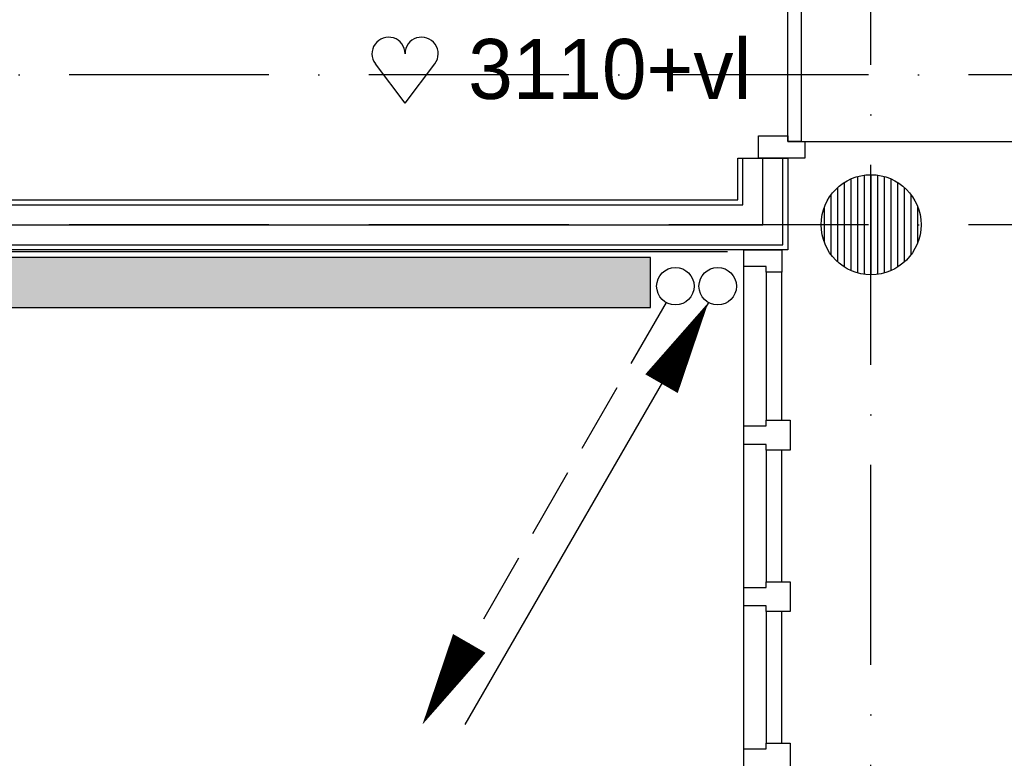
# Model space of a CAD drawing. Extents: x -1448 to 118900, y -195097 to 442500.
# Tile 27 of 103: x 20710 to 23666, y 403372 to 405588. Entities that reach past the tile are written whole.
import ezdxf

# ---------------------------------------------------------------- set-up
doc = ezdxf.new("R2010")
doc.units = 0
doc.header["$LTSCALE"] = 100
doc.linetypes.add('DASHDOT', pattern=[9, 6, -1.5, 0, -1.5])
doc.layers.get('0').update_dxf_attribs({"linetype": 'CONTINUOUS'})
for name, color, linetype in [('AL$7----_STRAMIEN', 1, 'DASHDOT'), ('AL22----_BINNENWAND', 7, 'CONTINUOUS'), ('AL28----_KONSTRUKTIE', 3, 'CONTINUOUS'), ('AL32----_DRAAIRICHTING', 1, 'CONTINUOUS'), ('ALL-----_REFLIJNEN', 8, 'CONTINUOUS'), ('WL561---', 4, 'CONTINUOUS'), ('WL561---_AANVOER', 4, 'CONTINUOUS'), ('WL561---_RETOUR', 4, 'CONTINUOUS'), ('WM570---', 1, 'CONTINUOUS')]:
    doc.layers.add(name, color=color, linetype=linetype)
doc.styles.add('BURO-018', font='BUROFONT.shx', dxfattribs={"height": 180})

# ---------------------------------------------------------------- blocks, each defined once
blk = doc.blocks.new('2322401')
at = {"color": 0, "linetype": 'CONTINUOUS'}
for p, q in [((-0.5, 0.5, 1), (-0.5, 0.5)), ((-0.5, 0.5, 1), (-0.5, -0.5, 1)), ((0.5, 0.5, 1), (-0.5, 0.5, 1)), ((0.5, 0.5), (-0.5, 0.5)), ((-0.5, 0.5), (-0.5, -0.5)), ((0.5, 0.5, 1), (0.5, 0.5)), ((0.5, -0.5, 1), (0.5, 0.5, 1)), ((0.5, -0.5), (0.5, 0.5)), ((-0.5, -0.5, 1), (-0.5, -0.5)), ((-0.5, -0.5, 1), (0.5, -0.5, 1)), ((-0.5, -0.5), (0.5, -0.5)), ((0.5, -0.5, 1), (0.5, -0.5))]:
    blk.add_line(p, q, dxfattribs=at)
blk = doc.blocks.new('CVHATCH1')
at = {"color": 0, "linetype": 'CONTINUOUS'}
blk.add_solid([(-0.5, -0.5), (0.5, -0.5), (-0.5, 0.5), (0.5, 0.5)], dxfattribs=at)
blk = doc.blocks.new('LDV2108')
at = {"color": 0, "linetype": 'CONTINUOUS'}
for p, q in [((-0.25, -0.433), (-1.187, -2.057)), ((-1.562, -2.706), (-2.5, -4.33)), ((-2.875, -4.98), (-3.812, -6.603)), ((-4.187, -7.253), (-5.125, -8.877)), ((-5.5, -9.526), (-6.437, -11.15))]:
    blk.add_line(p, q, dxfattribs=at)
blk.add_lwpolyline([(-6.75, -11.691, 0, 1, 0), (-5.5, -9.526, 1, 1, 0)], format="xyseb", dxfattribs=at)
blk.add_circle((0, 0), 0.5, dxfattribs=at)
blk = doc.blocks.new('LDV4107')
at = {"color": 0, "linetype": 'CONTINUOUS'}
blk.add_line((-0.25, -0.433), (-6.75, -11.691), dxfattribs=at)
blk.add_lwpolyline([(-0.25, -0.433, 0, 1, 0), (-1.5, -2.598, 1, 1, 0)], format="xyseb", dxfattribs=at)
blk.add_circle((0, 0), 0.5, dxfattribs=at)
blk = doc.blocks.new('HART')
at = {"color": 1}
for q in [(-39.7, 52.4), (39.7, 52.4)]:
    blk.add_line((0, 0), q, dxfattribs=at)
for centre, start, end in [((-22.1, 65.7), 0, 217.1867), ((22.1, 65.7), 322.8133, 180)]:
    blk.add_arc(centre, 22.1, start, end, dxfattribs=at)

msp = doc.modelspace()

# ---------------------------------------------------------------- linework, layer by layer
at = {"layer": 'AL$7----_STRAMIEN', "color": 1}
for points in [[(23265.4, 371249), (23265.4, 439880.9)], [(88065.4, 405422.7), (3295.1, 405422.7)], [(88065.4, 404972.7), (2467.7, 404972.7)]]:
    msp.add_lwpolyline(points, dxfattribs=at)
at = {"layer": 'AL22----_BINNENWAND', "color": 8}
for p, q in [((16155.4, 405047.7), (22865.4, 405047.7)), ((16345.4, 405047.7), (22865.4, 405047.7)), ((23015.4, 404897.7), (16155.4, 404897.7)), ((23015.4, 404897.7), (16345.4, 404897.7))]:
    msp.add_line(p, q, dxfattribs=at)
at = {"layer": 'AL22----_BINNENWAND', "color": 8, "linetype": 'CONTINUOUS'}
for p, q in [((16155.4, 405032.7), (22880.4, 405032.7)), ((16345.4, 405032.7), (22880.4, 405032.7)), ((16155.4, 404912.7), (23000.4, 404912.7)), ((16345.4, 404912.7), (23000.4, 404912.7))]:
    msp.add_line(p, q, dxfattribs=at)
at = {"layer": 'AL28----_KONSTRUKTIE', "color": 8}
msp.add_line((20568.4, 404892.7), (22835.1, 404892.7), dxfattribs=at)
at = {"layer": 'AL32----_DRAAIRICHTING', "color": 8}
for p, q in [((23015.9, 405222.7), (23015.9, 406156.7)), ((23055.9, 406156.7), (23055.9, 405222.7)), ((22927.9, 405172.7), (22927.9, 405239.7)), ((22927.9, 405239.7), (23015.9, 405239.7)), ((23015.9, 405239.7), (23015.9, 405222.7)), ((23015.9, 405222.7), (23066.9, 405222.7)), ((23055.9, 405222.7), (23015.9, 405222.7)), ((23055.9, 405222.7), (23989.9, 405222.7)), ((23066.9, 405222.7), (23066.9, 405172.7)), ((22865.4, 405047.7), (22865.4, 405172.7)), ((22865.4, 405172.7), (23015.4, 405172.7)), ((22865.4, 405047.7), (22865.4, 405172.7)), ((22865.4, 405172.7), (23015.4, 405172.7)), ((22880.4, 405032.7), (22880.4, 405172.7)), ((22880.4, 405032.7), (22880.4, 405172.7)), ((23066.9, 405172.7), (22927.9, 405172.7)), ((22940.4, 404972.7), (22940.4, 405172.7)), ((23000.4, 404912.7), (23000.4, 405172.7)), ((23000.4, 404912.7), (23000.4, 405172.7)), ((23015.4, 405172.7), (23015.4, 404897.7)), ((23015.4, 405172.7), (23015.4, 404897.7)), ((23205.6, 404835.3), (23205.6, 405110.2)), ((23225.6, 404828.2), (23225.6, 405117.3)), ((23245.6, 404824.1), (23245.6, 405121.4)), ((23265.6, 404822.7), (23265.6, 405122.7)), ((23285.6, 404824.1), (23285.6, 405121.4)), ((23305.6, 404828.2), (23305.6, 405117.3)), ((23325.6, 404835.3), (23325.6, 405110.2)), ((23165.6, 404860.9), (23165.6, 405084.5)), ((23185.6, 404845.8), (23185.6, 405099.6)), ((23345.6, 404845.8), (23345.6, 405099.6)), ((23365.6, 404860.9), (23365.6, 405084.5)), ((23145.6, 404882.7), (23145.6, 405062.7)), ((23385.6, 404882.7), (23385.6, 405062.7)), ((23125.6, 404918.9), (23125.6, 405026.6)), ((23405.6, 404918.9), (23405.6, 405026.6)), ((22883.4, 404847.7), (22883.4, 404897.7)), ((22883.4, 404897.7), (22997.4, 404897.7)), ((22997.4, 404897.7), (22997.4, 404830.7)), ((22883.4, 404369.7), (22883.4, 404847.7)), ((22950.4, 404847.7), (22883.4, 404847.7)), ((22950.4, 404830.7), (22950.4, 404847.7)), ((22950.4, 404830.7), (22950.4, 404386.7)), ((22997.4, 404830.7), (22950.4, 404830.7)), ((22997.4, 404386.7), (22997.4, 404830.7)), ((22883.4, 404313.7), (22883.4, 404369.7)), ((22883.4, 404369.7), (22950.4, 404369.7)), ((22950.4, 404369.7), (22950.4, 404386.7)), ((22950.4, 404386.7), (23022.4, 404386.7)), ((23022.4, 404386.7), (23022.4, 404296.7)), ((22950.4, 404313.7), (22883.4, 404313.7)), ((22883.4, 403884.7), (22883.4, 404313.7)), ((22950.4, 404296.7), (22950.4, 404313.7)), ((22950.4, 404296.7), (22950.4, 403901.7)), ((23022.4, 404296.7), (22950.4, 404296.7)), ((22997.4, 403901.7), (22997.4, 404296.7)), ((22950.4, 403884.7), (22950.4, 403901.7)), ((22950.4, 403901.7), (23022.4, 403901.7)), ((23022.4, 403901.7), (23022.4, 403811.7)), ((22883.4, 403828.7), (22883.4, 403884.7)), ((22883.4, 403884.7), (22950.4, 403884.7)), ((22950.4, 403828.7), (22883.4, 403828.7)), ((22883.4, 403399.7), (22883.4, 403828.7)), ((22950.4, 403811.7), (22950.4, 403828.7)), ((22950.4, 403811.7), (22950.4, 403416.7)), ((23022.4, 403811.7), (22950.4, 403811.7)), ((22997.4, 403416.7), (22997.4, 403811.7)), ((22883.4, 403343.7), (22883.4, 403399.7)), ((22883.4, 403399.7), (22950.4, 403399.7)), ((22950.4, 403399.7), (22950.4, 403416.7)), ((22950.4, 403416.7), (23022.4, 403416.7)), ((23022.4, 403416.7), (23022.4, 403326.7))]:
    msp.add_line(p, q, dxfattribs=at)
msp.add_circle((23265.6, 404972.7), 150, dxfattribs=at)
msp.add_arc((23055.9, 405222.7), 934, 0, 90, dxfattribs=at)
at = {"layer": 'ALL-----_REFLIJNEN', "color": 8, "linetype": 'CONTINUOUS'}
msp.add_line((16345.4, 404972.7), (22940.4, 404972.7), dxfattribs=at)

# ---------------------------------------------------------------- block references
at = {"layer": 'WL561---', "xscale": 2240, "yscale": 150}
for name, zscale in [('2322401', 400), ('CVHATCH1', 2240)]:
    msp.add_blockref(name, (21483.5, 404799.1), dxfattribs=dict(at, zscale=zscale))
at = {"layer": 'WL561---_AANVOER', "color": 2, "xscale": 112.5, "yscale": 112.5, "zscale": 112.5}
msp.add_blockref('LDV4107', (22805.3, 404788.1), dxfattribs=at)
at = {"layer": 'WL561---_RETOUR', "color": 2, "xscale": 112.5, "yscale": 112.5, "zscale": 112.5}
msp.add_blockref('LDV2108', (22678.2, 404788.2), dxfattribs=at)
at = {"layer": 'WM570---', "xscale": 2.25, "yscale": 2.25, "zscale": 2.25}
msp.add_blockref('HART', (21866.8, 405337.9), dxfattribs=at)

# ---------------------------------------------------------------- texts
at = {"layer": 'WM570---', "color": 1, "style": 'BURO-018'}
msp.add_text('3110+vl', height=180, dxfattribs=at).set_placement((22056.2, 405350.1))

doc.saveas('drawing.dxf')
